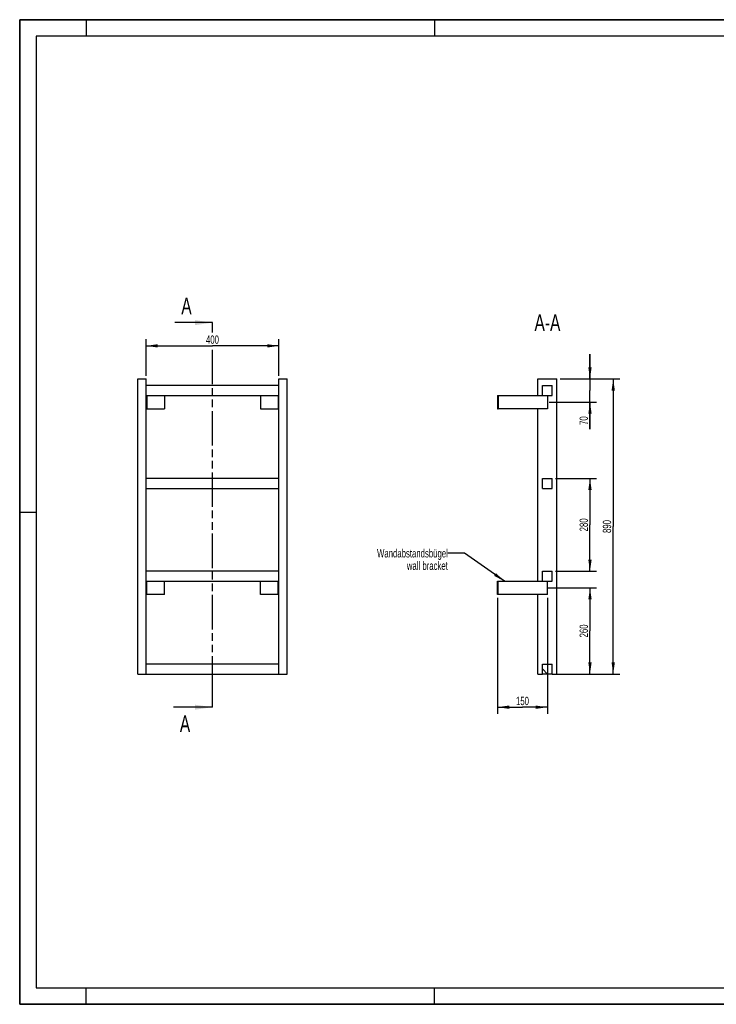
# Model space of a CAD drawing. Header units: millimetres. Extents: x 0 to 4200, y 0 to 2970.
# Tile 1 of 2: x 0 to 2100, y 0 to 2970. Entities that reach past the tile are written whole.
import ezdxf

# ---------------------------------------------------------------- set-up
doc = ezdxf.new("R2010")
doc.units = ezdxf.units.MM
doc.header["$LTSCALE"] = 231
doc.linetypes.add('PHANTOM', pattern=[0.8, 0.45, -0.05, 0.1, -0.05, 0.1, -0.05])
doc.layers.get('0').update_dxf_attribs({"linetype": 'CONTINUOUS'})
for name, color, linetype in [('050_DIMENSIONING', 7, 'CONTINUOUS'), ('053_NOTES', 7, 'CONTINUOUS'), ('HATCHING_BL0', 7, 'CONTINUOUS')]:
    doc.layers.add(name, color=color, linetype=linetype)
doc.styles.get("Standard").update_dxf_attribs({"font": 'txt', "width": 0.7})
doc.dimstyles.new('DIMSTYLE_1', dxfattribs={"dimtxt": 25, "dimasz": 35, "dimexe": 2, "dimexo": 1, "dimtad": 1, "dimdec": 1, "dimtxsty": 'Standard', "dimblk": '_FILLED', "dimblk1": '_FILLED', "dimblk2": '_FILLED', "dimcen": 0.09, "dimazin": 2, "dimtp": 0.5, "dimtm": 0.5, "dimtfac": 1, "dimtdec": 1, "dimtofl": 0, "dimtmove": 0, "dimatfit": 3, "dimldrblk": '_FILLED', "dimfxl": 1, "dimtolj": 1, "dimarcsym": 0})
doc.dimstyles.new('DIMSTYLE_2', dxfattribs={"dimtxt": 25, "dimasz": 35, "dimexe": 2, "dimexo": 1, "dimtad": 1, "dimdec": 1, "dimtxsty": 'Standard', "dimblk": '_FILLED', "dimblk1": '_FILLED', "dimblk2": '_FILLED', "dimcen": 0.09, "dimazin": 2, "dimtp": 0.3, "dimtm": 0.3, "dimtfac": 1, "dimtdec": 1, "dimtofl": 0, "dimtmove": 0, "dimatfit": 3, "dimldrblk": '_FILLED', "dimfxl": 1, "dimtolj": 1, "dimarcsym": 0})
doc.dimstyles.new('DIMSTYLE_3', dxfattribs={"dimtxt": 25, "dimasz": 35, "dimexe": 2, "dimexo": 1, "dimtad": 1, "dimtxsty": 'Standard', "dimblk": '_FILLED', "dimblk1": '_FILLED', "dimblk2": '_FILLED', "dimcen": 0.09, "dimazin": 2, "dimtp": 0.5, "dimtm": 0.5, "dimtfac": 1, "dimtofl": 0, "dimtmove": 0, "dimatfit": 3, "dimldrblk": '_FILLED', "dimfxl": 1, "dimtolj": 1, "dimarcsym": 0})
doc.dimstyles.new('DIMSTYLE_4', dxfattribs={"dimtxt": 25, "dimasz": 35, "dimexe": 2, "dimexo": 1, "dimtad": 1, "dimtxsty": 'Standard', "dimblk": '_FILLED', "dimblk1": '_FILLED', "dimblk2": '_FILLED', "dimcen": 0.09, "dimazin": 2, "dimtp": 0.8, "dimtm": 0.8, "dimtfac": 1, "dimtofl": 0, "dimtmove": 0, "dimatfit": 3, "dimldrblk": '_FILLED', "dimfxl": 1, "dimtolj": 1, "dimarcsym": 0})
doc.dimstyles.get("Standard").update_dxf_attribs({"dimtxt": 25, "dimasz": 35, "dimexe": 2, "dimexo": 1, "dimtad": 1, "dimtxsty": 'Standard', "dimblk": '_FILLED', "dimblk1": '_FILLED', "dimblk2": '_FILLED', "dimcen": 0.09, "dimazin": 2, "dimtol": 1, "dimtp": 0.01, "dimtm": 0.01, "dimtfac": 1, "dimtofl": 0, "dimtmove": 0, "dimatfit": 3, "dimldrblk": '_FILLED', "dimfxl": 1, "dimtolj": 1, "dimarcsym": 0})

# ---------------------------------------------------------------- blocks, each defined once
blk = doc.blocks.new('_FILLED')
at = {"color": 0, "linetype": 'ByBlock'}
blk.add_solid([(0, 0), (-1, 0.143), (-1, -0.143)], dxfattribs=at)
blk = doc.blocks.new('*D2')
at = {"layer": '050_DIMENSIONING', "color": 2, "linetype": 'Continuous', "transparency": 16777216}
for p, q in [((381.1, 1896.2), (381.1, 2006.2)), ((781.1, 1896.2), (781.1, 2006.2)), ((381.1, 1986.2), (581.1, 1986.2)), ((781.1, 1986.2), (581.1, 1986.2))]:
    blk.add_line(p, q, dxfattribs=at)
at = {"layer": '050_DIMENSIONING', "color": 2, "linetype": 'Continuous', "transparency": 16777216, "xscale": 35, "yscale": 35, "zscale": 35, "rotation": 180}
blk.add_blockref('_FILLED', (381.1, 1986.2), dxfattribs=at)
at = {"layer": '050_DIMENSIONING', "color": 2, "linetype": 'Continuous', "transparency": 16777216, "xscale": 35, "yscale": 35, "zscale": 35}
blk.add_blockref('_FILLED', (781.1, 1986.2), dxfattribs=at)
at = {"layer": '050_DIMENSIONING', "color": 2, "linetype": 'Continuous', "transparency": 16777216, "insert": (581.1, 2017.5), "char_height": 25, "width": 88.393, "attachment_point": 2, "line_spacing_factor": 0.9}
blk.add_mtext('400', dxfattribs=at)
blk = doc.blocks.new('*D3')
at = {"layer": '050_DIMENSIONING', "color": 2, "linetype": 'Continuous', "transparency": 16777216}
for p, q in [((1590.4, 1256.2), (1739.2, 1256.2)), ((1719.2, 1256.2), (1719.2, 1126.2)), ((1719.2, 996.2), (1719.2, 1126.2)), ((1629.2, 996.2), (1739.2, 996.2))]:
    blk.add_line(p, q, dxfattribs=at)
at = {"layer": '050_DIMENSIONING', "color": 2, "linetype": 'Continuous', "transparency": 16777216, "xscale": 35, "yscale": 35, "zscale": 35}
for p, rotation in [((1719.2, 1256.2), 90), ((1719.2, 996.2), 270)]:
    blk.add_blockref('_FILLED', p, dxfattribs=dict(at, rotation=rotation))
at = {"layer": '050_DIMENSIONING', "color": 2, "linetype": 'Continuous', "transparency": 16777216, "insert": (1687.9, 1126.2), "char_height": 25, "width": 88.393, "attachment_point": 2, "rotation": 90, "line_spacing_factor": 0.9}
blk.add_mtext('260', dxfattribs=at)
blk = doc.blocks.new('*D4')
at = {"layer": '050_DIMENSIONING', "color": 2, "linetype": 'Continuous', "transparency": 16777216}
for p, q in [((1719.2, 1886.2), (1719.2, 1961.2)), ((1719.2, 1961.2), (1719.2, 1851.2)), ((1629.2, 1886.2), (1739.2, 1886.2)), ((1719.2, 1734.4), (1719.2, 1851.2)), ((1595.8, 1816.2), (1739.2, 1816.2)), ((1719.2, 1816.2), (1719.2, 1734.4))]:
    blk.add_line(p, q, dxfattribs=at)
at = {"layer": '050_DIMENSIONING', "color": 2, "linetype": 'Continuous', "transparency": 16777216, "xscale": 35, "yscale": 35, "zscale": 35}
for p, rotation in [((1719.2, 1886.2), 270), ((1719.2, 1816.2), 90)]:
    blk.add_blockref('_FILLED', p, dxfattribs=dict(at, rotation=rotation))
at = {"layer": '050_DIMENSIONING', "color": 2, "linetype": 'Continuous', "transparency": 16777216, "insert": (1687.9, 1773.7), "char_height": 25, "width": 58.929, "attachment_point": 3, "rotation": 90, "line_spacing_factor": 0.9}
blk.add_mtext('70', dxfattribs=at)
blk = doc.blocks.new('*D5')
at = {"layer": '050_DIMENSIONING', "color": 2, "linetype": 'Continuous', "transparency": 16777216}
for p, q in [((1440.7, 1226.2), (1440.7, 876.2)), ((1590.7, 1226.2), (1590.7, 876.2)), ((1440.7, 896.2), (1515.7, 896.2)), ((1590.7, 896.2), (1515.7, 896.2))]:
    blk.add_line(p, q, dxfattribs=at)
at = {"layer": '050_DIMENSIONING', "color": 2, "linetype": 'Continuous', "transparency": 16777216, "xscale": 35, "yscale": 35, "zscale": 35, "rotation": 180}
blk.add_blockref('_FILLED', (1440.7, 896.2), dxfattribs=at)
at = {"layer": '050_DIMENSIONING', "color": 2, "linetype": 'Continuous', "transparency": 16777216, "xscale": 35, "yscale": 35, "zscale": 35}
blk.add_blockref('_FILLED', (1590.7, 896.2), dxfattribs=at)
at = {"layer": '050_DIMENSIONING', "color": 2, "linetype": 'Continuous', "transparency": 16777216, "insert": (1515.7, 927.5), "char_height": 25, "width": 77.679, "attachment_point": 2, "line_spacing_factor": 0.9}
blk.add_mtext('150', dxfattribs=at)
blk = doc.blocks.new('*D6')
at = {"layer": '050_DIMENSIONING', "color": 2, "linetype": 'Continuous', "transparency": 16777216}
for p, q in [((1629.2, 1886.2), (1809.2, 1886.2)), ((1789.2, 1886.2), (1789.2, 1441.2)), ((1789.2, 996.2), (1789.2, 1441.2)), ((1615.7, 996.2), (1809.2, 996.2))]:
    blk.add_line(p, q, dxfattribs=at)
at = {"layer": '050_DIMENSIONING', "color": 2, "linetype": 'Continuous', "transparency": 16777216, "xscale": 35, "yscale": 35, "zscale": 35}
for p, rotation in [((1789.2, 1886.2), 90), ((1789.2, 996.2), 270)]:
    blk.add_blockref('_FILLED', p, dxfattribs=dict(at, rotation=rotation))
at = {"layer": '050_DIMENSIONING', "color": 2, "linetype": 'Continuous', "transparency": 16777216, "insert": (1757.9, 1441.2), "char_height": 25, "width": 88.393, "attachment_point": 2, "rotation": 90, "line_spacing_factor": 0.9}
blk.add_mtext('890', dxfattribs=at)
blk = doc.blocks.new('*D7')
at = {"layer": '050_DIMENSIONING', "color": 2, "linetype": 'Continuous', "transparency": 16777216}
for p, q in [((1615.7, 1586.2), (1739.2, 1586.2)), ((1719.2, 1586.2), (1719.2, 1446.2)), ((1719.2, 1306.2), (1719.2, 1446.2)), ((1615.7, 1306.2), (1739.2, 1306.2))]:
    blk.add_line(p, q, dxfattribs=at)
at = {"layer": '050_DIMENSIONING', "color": 2, "linetype": 'Continuous', "transparency": 16777216, "xscale": 35, "yscale": 35, "zscale": 35}
for p, rotation in [((1719.2, 1586.2), 90), ((1719.2, 1306.2), 270)]:
    blk.add_blockref('_FILLED', p, dxfattribs=dict(at, rotation=rotation))
at = {"layer": '050_DIMENSIONING', "color": 2, "linetype": 'Continuous', "transparency": 16777216, "insert": (1687.9, 1446.2), "char_height": 25, "width": 88.393, "attachment_point": 2, "rotation": 90, "line_spacing_factor": 0.9}
blk.add_mtext('280', dxfattribs=at)
blk = doc.blocks.new('XSEC_FILLED')
at = {"color": 0, "linetype": 'ByBlock'}
blk.add_solid([(0, 0), (-1, 0.143), (-1, -0.143)], dxfattribs=at)
blk = doc.blocks.new('HATCHING_BL0', base_point=(522.2, 1476.2))
at = {"layer": 'HATCHING_BL0', "color": 7, "linetype": 'PHANTOM'}
for p, q in [((581.1, 2026.7), (581.1, 2056.2)), ((581.1, 946.2), (581.1, 1976.5)), ((581.1, 896.2), (581.1, 946.2))]:
    blk.add_line(p, q, dxfattribs=at)
at = {"layer": 'HATCHING_BL0', "color": 7, "linetype": 'Continuous', "char_height": 50, "width": 64.286, "attachment_point": 1, "line_spacing_factor": 0.9}
for insert in [(487.2, 2131.2), (482.8, 871.2)]:
    blk.add_mtext('A', dxfattribs=dict(at, insert=insert))
at = {"layer": 'HATCHING_BL0', "color": 7, "linetype": 'Continuous'}
for points in [[(581.1, 2056.2), (467.6, 2056.2)], [(581.1, 896.2), (463.2, 896.2)]]:
    blk.add_leader(points, dimstyle='Standard', override={"dimasz": 52.5, "dimtad": 0, "dimldrblk": 'XSEC_FILLED'}, dxfattribs=at)

msp = doc.modelspace()

# ---------------------------------------------------------------- hatches: boundary and pattern name
at = {"linetype": 'Continuous'}
h = msp.add_hatch(dxfattribs=at)
h.set_pattern_fill('ANSI31', color=2, angle=90, style=0, pattern_type=2)
h.set_pattern_definition([(135, (1590.67, 996.2), (-239.54, -239.54), [])])
edge = h.paths.add_edge_path()
edge.add_line((1605.672, 996.209), (1575.672, 996.209))
edge.add_line((1575.672, 996.209), (1575.672, 1026.209))
edge.add_line((1575.672, 1026.209), (1605.672, 1026.209))
edge.add_line((1605.672, 996.209), (1605.672, 1026.209))
edge = h.paths.add_edge_path()
edge.add_line((1575.672, 1276.209), (1575.672, 1306.209))
edge.add_line((1575.672, 1306.209), (1605.672, 1306.209))
edge.add_line((1605.672, 1276.209), (1605.672, 1306.209))
edge.add_line((1575.672, 1276.209), (1605.672, 1276.209))
edge = h.paths.add_edge_path()
edge.add_line((1575.672, 1556.209), (1575.672, 1586.209))
edge.add_line((1575.672, 1586.209), (1605.672, 1586.209))
edge.add_line((1605.672, 1556.209), (1605.672, 1586.209))
edge.add_line((1575.672, 1556.209), (1605.672, 1556.209))
edge = h.paths.add_edge_path()
edge.add_line((1575.672, 1836.209), (1575.672, 1866.209))
edge.add_line((1575.672, 1866.209), (1605.672, 1866.209))
edge.add_line((1605.672, 1836.209), (1605.672, 1866.209))
edge.add_line((1575.672, 1836.209), (1605.672, 1836.209))

# ---------------------------------------------------------------- linework, layer by layer
at = {"color": 7, "linetype": 'Continuous'}
for p, q in [((0, 2970), (4200, 2970)), ((0, 0), (0, 2970)), ((356.128, 1886.209), (381.128, 1886.209)), ((356.128, 996.209), (356.128, 1886.209)), ((381.128, 996.209), (381.128, 1886.209)), ((781.128, 1886.209), (806.128, 1886.209)), ((781.128, 996.209), (781.128, 1886.209)), ((806.128, 996.209), (806.128, 1886.209)), ((1562.172, 1886.209), (1619.172, 1886.209)), ((1562.172, 1836.209), (1562.172, 1886.209)), ((1619.172, 996.209), (1619.172, 1886.209)), ((781.128, 1866.209), (381.128, 1866.209)), ((1575.672, 1866.209), (1605.672, 1866.209)), ((1575.672, 1836.209), (1575.672, 1866.209)), ((1605.672, 1836.209), (1605.672, 1866.209)), ((381.128, 1836.209), (781.128, 1836.209)), ((383.128, 1836.209), (383.128, 1796.209)), ((436.128, 1836.209), (436.128, 1796.209)), ((726.128, 1836.209), (726.128, 1796.209)), ((779.128, 1836.209), (779.128, 1796.209)), ((1440.672, 1836.209), (1442.672, 1836.209)), ((1440.672, 1836.209), (1440.672, 1796.209)), ((1442.672, 1836.209), (1575.672, 1836.209)), ((1442.672, 1836.209), (1442.672, 1796.209)), ((1575.672, 1836.209), (1605.672, 1836.209)), ((1590.672, 1836.209), (1590.672, 1796.209)), ((381.128, 1796.209), (383.128, 1796.209)), ((383.128, 1796.209), (436.128, 1796.209)), ((726.128, 1796.209), (779.128, 1796.209)), ((779.128, 1796.209), (781.128, 1796.209)), ((1440.672, 1796.209), (1442.672, 1796.209)), ((1590.672, 1796.209), (1442.672, 1796.209)), ((1562.172, 1276.209), (1562.172, 1796.209)), ((781.128, 1586.209), (381.128, 1586.209)), ((1575.672, 1586.209), (1605.672, 1586.209)), ((1575.672, 1556.209), (1575.672, 1586.209)), ((1605.672, 1556.209), (1605.672, 1586.209)), ((381.128, 1556.209), (781.128, 1556.209)), ((1575.672, 1556.209), (1605.672, 1556.209)), ((781.128, 1306.209), (381.128, 1306.209)), ((1575.672, 1306.209), (1605.672, 1306.209)), ((1575.672, 1276.209), (1575.672, 1306.209)), ((1605.672, 1276.209), (1605.672, 1306.209)), ((381.128, 1276.209), (781.128, 1276.209)), ((383.128, 1236.209), (383.128, 1276.209)), ((436.128, 1236.209), (436.128, 1276.209)), ((726.128, 1236.209), (726.128, 1276.209)), ((779.128, 1236.209), (779.128, 1276.209)), ((1440.672, 1276.209), (1442.672, 1276.209)), ((1440.672, 1236.209), (1440.672, 1276.209)), ((1442.672, 1276.209), (1575.672, 1276.209)), ((1442.672, 1236.209), (1442.672, 1276.209)), ((1575.672, 1276.209), (1605.672, 1276.209)), ((1590.672, 1236.209), (1590.672, 1276.209)), ((383.128, 1236.209), (381.128, 1236.209)), ((436.128, 1236.209), (383.128, 1236.209)), ((779.128, 1236.209), (726.128, 1236.209)), ((781.128, 1236.209), (779.128, 1236.209)), ((1442.672, 1236.209), (1440.672, 1236.209)), ((1590.672, 1236.209), (1442.672, 1236.209)), ((1562.172, 996.209), (1562.172, 1236.209)), ((781.128, 1026.209), (381.128, 1026.209)), ((1575.672, 1026.209), (1605.672, 1026.209)), ((1575.672, 996.209), (1575.672, 1026.209)), ((1605.672, 996.209), (1605.672, 1026.209)), ((356.128, 996.209), (381.128, 996.209)), ((381.128, 996.209), (781.128, 996.209)), ((781.128, 996.209), (806.128, 996.209)), ((1562.172, 996.209), (1575.672, 996.209)), ((1605.672, 996.209), (1575.672, 996.209)), ((1605.672, 996.209), (1619.172, 996.209)), ((0, 0), (4200, 0))]:
    msp.add_line(p, q, dxfattribs=at)
at = {"color": 3, "linetype": 'Continuous'}
for p, q in [((0, 2970), (0, 0)), ((4200, 2970), (0, 2970)), ((200, 2970), (200, 2920)), ((1250, 2970), (1250, 2920)), ((0, 1485), (50, 1485)), ((200, 0), (200, 50)), ((1250, 0), (1250, 50)), ((4200, 0), (0, 0))]:
    msp.add_line(p, q, dxfattribs=at)
at = {"color": 5, "linetype": 'Continuous'}
for p, q in [((50, 2920), (50, 50)), ((4150, 2920), (50, 2920)), ((50, 50), (4150, 50))]:
    msp.add_line(p, q, dxfattribs=at)

# ---------------------------------------------------------------- block references
at = {"layer": 'HATCHING_BL0'}
msp.add_blockref('HATCHING_BL0', (522.165, 1476.209), dxfattribs=at)

# ---------------------------------------------------------------- texts
at = {"layer": '053_NOTES', "color": 2, "linetype": 'Continuous', "attachment_point": 3, "line_spacing_factor": 0.9}
for s, insert, char_height, width in [('A-A', (1629.988, 2081.209), 50, 182.14286), ('Wandabstandsbügel\\Pwall bracket', (1290.672, 1372.961), 25, 472.67857)]:
    msp.add_mtext(s, dxfattribs=dict(at, insert=insert, char_height=char_height, width=width))

# ---------------------------------------------------------------- dimensions: what is measured, and where the dimension line sits
at = {"layer": '050_DIMENSIONING', "color": 2, "linetype": 'Continuous'}
for base, p1, p2, dimstyle, picture, middle in [((781.128, 1986.209), (381.128, 1895.209), (781.128, 1895.209), 'DIMSTYLE_1', '*D2', (577.556, 1986.209)), ((1590.672, 896.209), (1440.672, 1227.209), (1590.672, 1227.209), 'DIMSTYLE_3', '*D5', (1512.101, 896.209))]:
    dim = msp.add_linear_dim(base=base, p1=p1, p2=p2, dimstyle=dimstyle, dxfattribs=at)
    dim.commit()
    dim.dimension.update_dxf_attribs({"geometry": picture, "text_midpoint": middle, "dimtype": 160})
for base, p1, p2, angle, dimstyle, picture, middle in [((1719.172, 1816.209), (1628.172, 1886.209), (1594.816, 1816.209), 270, 'DIMSTYLE_2', '*D4', (1719.172, 1750.513)), ((1789.172, 1886.209), (1614.672, 996.209), (1628.172, 1886.209), 90, 'DIMSTYLE_4', '*D6', (1789.172, 1437.637)), ((1719.172, 1586.209), (1614.672, 1306.209), (1614.672, 1586.209), 90, 'DIMSTYLE_3', '*D7', (1719.172, 1442.637)), ((1719.172, 1256.209), (1628.172, 996.209), (1589.41, 1256.209), 90, 'DIMSTYLE_1', '*D3', (1719.172, 1122.637))]:
    dim = msp.add_linear_dim(base=base, p1=p1, p2=p2, angle=angle, dimstyle=dimstyle, dxfattribs=at)
    dim.commit()
    dim.dimension.update_dxf_attribs({"geometry": picture, "text_midpoint": middle, "dimtype": 160})

# ---------------------------------------------------------------- leaders
at = {"layer": '053_NOTES', "color": 2, "linetype": 'Continuous', "annotation_type": 0, "has_hookline": 1, "hookline_direction": 1, "text_width": 289.088}
msp.add_leader([(1461.723, 1276.209), (1340.672, 1360.461), (1290.672, 1360.461)], dimstyle='Standard', override={"dimtad": 0}, dxfattribs=at)

doc.saveas('drawing.dxf')
